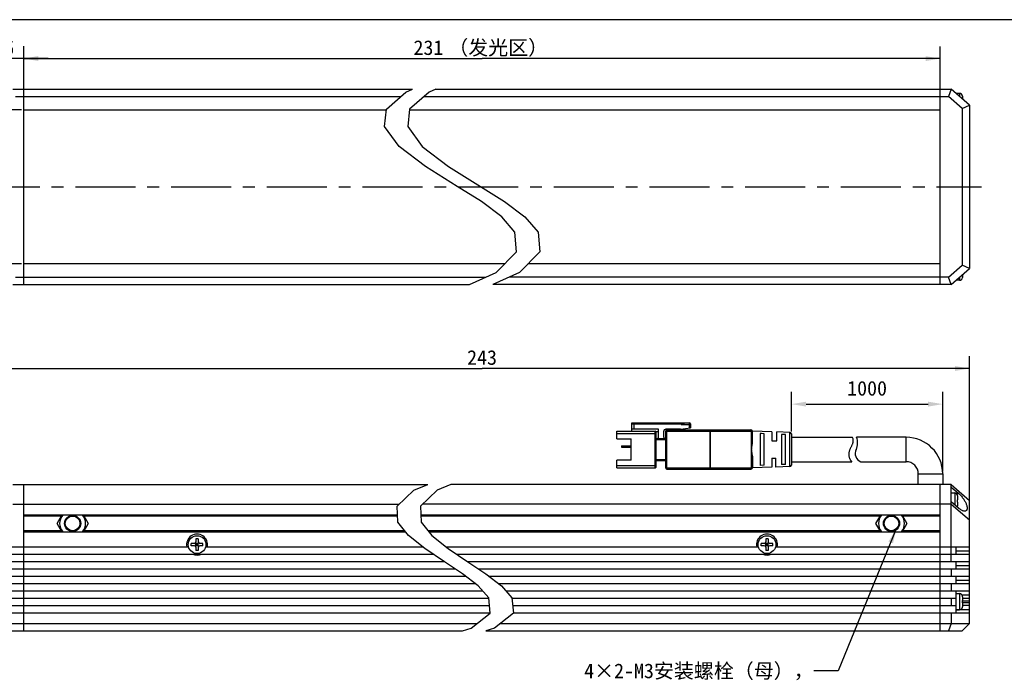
# Model space of a CAD drawing. Header units: millimetres. Extents: x 87 to 558, y 161 to 370.
# Tile 3 of 4: x 195 to 396, y 235 to 370. Entities that reach past the tile are written whole.
import ezdxf
from ezdxf.enums import TextEntityAlignment as Align

# ---------------------------------------------------------------- set-up
doc = ezdxf.new("R2010")
doc.units = ezdxf.units.MM
doc.header["$LTSCALE"] = 32.67
doc.header["$PDMODE"] = 3
doc.header["$PDSIZE"] = 8
doc.linetypes.add('CENTER', pattern=[0.6, 0.375, -0.075, 0.075, -0.075])
doc.layers.get('0').update_dxf_attribs({"linetype": 'CONTINUOUS'})
doc.layers.get('Defpoints').update_dxf_attribs({"linetype": 'CONTINUOUS'})
for name, color, linetype in [('00_COMPONENTS', 7, 'CONTINUOUS'), ('03_ALL_AXES', 7, 'CONTINUOUS'), ('50_ALL_DETAILS', 7, 'CONTINUOUS'), ('51__DRAFT_DIMS', 7, 'CONTINUOUS'), ('_X2_56FE5C42_X0__01_528', 7, 'CONTINUOUS')]:
    doc.layers.add(name, color=color, linetype=linetype)
doc.styles.get("Standard").update_dxf_attribs({"font": 'simfang.ttf'})
doc.dimstyles.new('DIMSTYLE_1', dxfattribs={"dimtxt": 3, "dimasz": 3, "dimexe": 2.5, "dimexo": 0.5, "dimgap": 0.75, "dimtad": 1, "dimdsep": 46, "dimtxsty": 'STANDARD', "dimblk": '_FILLED', "dimblk1": '_FILLED', "dimblk2": '_FILLED', "dimcen": 0.09, "dimclrt": 3, "dimazin": 2, "dimtp": 0.3, "dimtm": 0.3, "dimtfac": 1, "dimtofl": 0, "dimtmove": 0, "dimatfit": 3, "dimldrblk": '_FILLED', "dimfxl": 1, "dimtolj": 1, "dimarcsym": 0})
doc.dimstyles.new('DIMSTYLE_2', dxfattribs={"dimtxt": 3, "dimasz": 3, "dimexe": 2.5, "dimexo": 0.5, "dimgap": 0.75, "dimtad": 1, "dimdsep": 46, "dimtxsty": 'STANDARD', "dimblk": '_FILLED', "dimblk1": '_FILLED', "dimblk2": '_FILLED', "dimcen": 0.09, "dimclrt": 3, "dimazin": 2, "dimtp": 0.5, "dimtm": 0.5, "dimtfac": 1, "dimtofl": 0, "dimtmove": 0, "dimatfit": 3, "dimldrblk": '_FILLED', "dimfxl": 1, "dimtolj": 1, "dimarcsym": 0})
doc.dimstyles.new('DIMSTYLE_4', dxfattribs={"dimtxt": 3, "dimasz": 3, "dimexe": 2.5, "dimexo": 0.5, "dimgap": 0.75, "dimtad": 1, "dimdsep": 46, "dimtxsty": 'STANDARD', "dimblk": '_FILLED', "dimblk1": '_FILLED', "dimblk2": '_FILLED', "dimcen": 0.09, "dimclrt": 3, "dimazin": 2, "dimtp": 0.1, "dimtm": 0.1, "dimtfac": 1, "dimtofl": 0, "dimtmove": 0, "dimatfit": 3, "dimldrblk": '_FILLED', "dimfxl": 1, "dimtolj": 1, "dimarcsym": 0})
doc.dimstyles.get("Standard").update_dxf_attribs({"dimtxt": 3, "dimasz": 3, "dimexe": 2.5, "dimexo": 0.5, "dimtad": 1, "dimdsep": 46, "dimtxsty": 'STANDARD', "dimblk": '_FILLED', "dimblk1": '_FILLED', "dimblk2": '_FILLED', "dimcen": 0.09, "dimclrt": 3, "dimazin": 2, "dimtol": 1, "dimtp": 0.01, "dimtm": 0.01, "dimtfac": 1, "dimtofl": 0, "dimtmove": 0, "dimatfit": 3, "dimldrblk": '_FILLED', "dimfxl": 1, "dimtolj": 1, "dimarcsym": 0})

# ---------------------------------------------------------------- blocks, each defined once
blk = doc.blocks.new('_FILLED')
at = {"color": 0, "linetype": 'ByBlock'}
blk.add_solid([(0, 0), (-1, 0.167), (-1, -0.167)], dxfattribs=at)
blk = doc.blocks.new('*D1')
at = {"layer": '51__DRAFT_DIMS', "color": 4, "transparency": 16777216}
for p, q in [((194.98, 351.93), (174.43, 351.93)), ((176.93, 351.93), (176.93, 336.13)), ((176.93, 320.33), (176.93, 336.13)), ((194.98, 320.33), (174.43, 320.33))]:
    blk.add_line(p, q, dxfattribs=at)
at = {"layer": '51__DRAFT_DIMS', "color": 4, "transparency": 16777216, "xscale": 3, "yscale": 3, "zscale": 3}
for p, rotation in [((176.93, 351.93), 90), ((176.93, 320.33), 270)]:
    blk.add_blockref('_FILLED', p, dxfattribs=dict(at, rotation=rotation))
at = {"layer": '51__DRAFT_DIMS', "color": 3, "transparency": 16777216}
for s, p in [('（发光区）', (176.18, 340.53)), ('31.6', (176.18, 325.14))]:
    blk.add_text(s, height=3, rotation=90, dxfattribs=at).set_placement(p, align=Align.CENTER)
blk = doc.blocks.new('*D2')
at = {"layer": '51__DRAFT_DIMS', "color": 4, "transparency": 16777216}
for p, q in [((195.48, 355.13), (195.48, 364.92)), ((383.25, 355.13), (383.25, 364.92)), ((195.48, 362.42), (289.36, 362.42)), ((383.25, 362.42), (289.36, 362.42))]:
    blk.add_line(p, q, dxfattribs=at)
at = {"layer": '51__DRAFT_DIMS', "color": 4, "transparency": 16777216, "xscale": 3, "yscale": 3, "zscale": 3, "rotation": 180}
blk.add_blockref('_FILLED', (195.48, 362.42), dxfattribs=at)
at = {"layer": '51__DRAFT_DIMS', "color": 4, "transparency": 16777216, "xscale": 3, "yscale": 3, "zscale": 3}
blk.add_blockref('_FILLED', (383.25, 362.42), dxfattribs=at)
at = {"layer": '51__DRAFT_DIMS', "color": 3, "transparency": 16777216}
for s, p in [('231', (278.38, 363.17)), ('（发光区）', (292.67, 363.17))]:
    blk.add_text(s, height=3, dxfattribs=at).set_placement(p, align=Align.CENTER)
blk = doc.blocks.new('*D3')
at = {"layer": '51__DRAFT_DIMS', "color": 4, "transparency": 16777216}
for p, q in [((189.48, 268.35), (189.48, 301.4)), ((389.25, 268.35), (389.25, 301.4)), ((189.48, 298.9), (289.36, 298.9)), ((389.25, 298.9), (289.36, 298.9))]:
    blk.add_line(p, q, dxfattribs=at)
at = {"layer": '51__DRAFT_DIMS', "color": 4, "transparency": 16777216, "xscale": 3, "yscale": 3, "zscale": 3, "rotation": 180}
blk.add_blockref('_FILLED', (189.48, 298.9), dxfattribs=at)
at = {"layer": '51__DRAFT_DIMS', "color": 4, "transparency": 16777216, "xscale": 3, "yscale": 3, "zscale": 3}
blk.add_blockref('_FILLED', (389.25, 298.9), dxfattribs=at)
at = {"layer": '51__DRAFT_DIMS', "color": 3, "transparency": 16777216}
blk.add_text('243', height=3, dxfattribs=at).set_placement((289.36, 299.65), align=Align.CENTER)
blk = doc.blocks.new('*D13')
at = {"layer": '51__DRAFT_DIMS', "color": 0, "lineweight": -2}
for p, q in [((352.75, 286.01), (352.75, 294.09)), ((383.75, 277.8), (383.75, 294.09)), ((355.75, 291.59), (380.75, 291.59))]:
    blk.add_line(p, q, dxfattribs=at)
at = {"layer": 'Defpoints', "color": 0}
for p in [(383.75, 291.59), (352.75, 285.51), (383.75, 277.3)]:
    blk.add_point(p, dxfattribs=at)
at = {"layer": '51__DRAFT_DIMS', "color": 0, "linetype": 'ByBlock', "lineweight": -2, "xscale": 3, "yscale": 3, "zscale": 3, "rotation": 180}
blk.add_blockref('_FILLED', (352.75, 291.59), dxfattribs=at)
at = {"layer": '51__DRAFT_DIMS', "color": 0, "linetype": 'ByBlock', "lineweight": -2, "xscale": 3, "yscale": 3, "zscale": 3}
blk.add_blockref('_FILLED', (383.75, 291.59), dxfattribs=at)
at = {"layer": '51__DRAFT_DIMS', "color": 3, "insert": (368.25, 296.34), "char_height": 3, "attachment_point": 2, "line_spacing_factor": 0.9}
blk.add_mtext('\\A1;1000{}{{\\H0.7x;}{}}', dxfattribs=at)
blk = doc.blocks.new('*D11')
at = {"layer": '51__DRAFT_DIMS', "color": 4, "transparency": 16777216}
for p, q in [((189.48, 353.38), (189.48, 364.95)), ((195.48, 355.13), (195.48, 364.95)), ((189.48, 362.45), (184.48, 362.45)), ((184.48, 362.45), (192.48, 362.45)), ((200.48, 362.45), (192.48, 362.45)), ((195.48, 362.45), (200.48, 362.45))]:
    blk.add_line(p, q, dxfattribs=at)
at = {"layer": '51__DRAFT_DIMS', "color": 4, "transparency": 16777216, "xscale": 3, "yscale": 3, "zscale": 3}
blk.add_blockref('_FILLED', (189.48, 362.45), dxfattribs=at)
at = {"layer": '51__DRAFT_DIMS', "color": 4, "transparency": 16777216, "xscale": 3, "yscale": 3, "zscale": 3, "rotation": 180}
blk.add_blockref('_FILLED', (195.48, 362.45), dxfattribs=at)
at = {"layer": '51__DRAFT_DIMS', "color": 3, "transparency": 16777216}
blk.add_text('6', height=3, dxfattribs=at).set_placement((192.48, 363.2), align=Align.CENTER)

msp = doc.modelspace()

# ---------------------------------------------------------------- linework, layer by layer
at = {"color": 7}
msp.add_line((558.13115, 370.39629), (86.90311, 370.39629), dxfattribs=at)
at = {"color": 4}
for p, q in [((269.75446, 352.07156), (273.76017, 355.57091)), ((273.76017, 355.57091), (275.12694, 356.1256)), ((278.52874, 355.57091), (274.52303, 352.07156)), ((279.89551, 356.1256), (278.52874, 355.57091)), ((269.36626, 348.53397), (269.75446, 352.07156)), ((274.52303, 352.07156), (274.13483, 348.53397)), ((272.34909, 344.39846), (269.36626, 348.53397)), ((274.13483, 348.53397), (277.11766, 344.39846)), ((277.75547, 340.28194), (272.34909, 344.39846)), ((277.11766, 344.39846), (282.52404, 340.28194)), ((284.25024, 336.22253), (277.75547, 340.28194)), ((282.52404, 340.28194), (289.01881, 336.22253)), ((289.2237, 333.101), (284.25024, 336.22253)), ((289.01881, 336.22253), (293.99227, 333.101)), ((293.39232, 329.99234), (289.2237, 333.101)), ((293.99227, 333.101), (298.16089, 329.99234)), ((296.1023, 326.85114), (293.39232, 329.99234)), ((298.16089, 329.99234), (300.87087, 326.85114)), ((296.45143, 322.83112), (296.1023, 326.85114)), ((300.87087, 326.85114), (301.22, 322.83112)), ((292.27669, 318.60328), (296.45143, 322.83112)), ((301.22, 322.83112), (297.04526, 318.60328)), ((286.82288, 316.1256), (292.27669, 318.60328)), ((297.04526, 318.60328), (291.59145, 316.1256)), ((275.37136, 273.94041), (278.22463, 275.09754)), ((282.9932, 275.09754), (280.13993, 273.94041)), ((271.95784, 270.68277), (275.37136, 273.94041)), ((280.13993, 273.94041), (276.72641, 270.68277)), ((272.12202, 267.42512), (271.95784, 270.68277)), ((276.72641, 270.68277), (276.89059, 267.42512)), ((274.28942, 264.69045), (272.12202, 267.42512)), ((276.89059, 267.42512), (279.05799, 264.69045)), ((277.66861, 261.97024), (274.28942, 264.69045)), ((279.05799, 264.69045), (282.43718, 261.97024)), ((281.65419, 259.27109), (277.66861, 261.97024)), ((282.43718, 261.97024), (286.42277, 259.27109)), ((285.37216, 256.78407), (281.65419, 259.27109)), ((286.42277, 259.27109), (290.14073, 256.78407)), ((288.57007, 254.33078), (285.37216, 256.78407)), ((290.14073, 256.78407), (293.33864, 254.33078)), ((290.72699, 251.92097), (288.57007, 254.33078)), ((293.33864, 254.33078), (295.49556, 251.92097)), ((291.05152, 248.72687), (290.72699, 251.92097)), ((295.49556, 251.92097), (295.82009, 248.72687)), ((287.16417, 245.65612), (291.05152, 248.72687)), ((295.82009, 248.72687), (291.93274, 245.65612)), ((285.36489, 245.09754), (287.16417, 245.65612)), ((291.93274, 245.65612), (290.13346, 245.09754))]:
    msp.add_line(p, q, dxfattribs=at)
at = {"layer": '00_COMPONENTS', "color": 7}
for p, q in [((193.23026, 356.1256), (275.12694, 356.1256)), ((195.48026, 316.1256), (195.48026, 356.1256)), ((279.89551, 356.1256), (385.49678, 356.1256)), ((383.24678, 316.1256), (383.24678, 356.1256)), ((385.49678, 356.1256), (384.93723, 354.6256)), ((389.24678, 352.8756), (385.49678, 356.1256)), ((387.19678, 355.2756), (386.49678, 355.2756)), ((386.49678, 355.26977), (386.49678, 355.25894)), ((193.78981, 354.6256), (272.67807, 354.6256)), ((277.44664, 354.6256), (384.93723, 354.6256)), ((387.74678, 352.19066), (384.93723, 354.6256)), ((387.79179, 354.72473), (387.79472, 354.72524)), ((387.79179, 354.72473), (387.79332, 354.71158)), ((387.79332, 354.71158), (387.79456, 354.69841)), ((387.79456, 354.69841), (387.79553, 354.68521)), ((387.79553, 354.68521), (387.79622, 354.67197)), ((387.79622, 354.67197), (387.79664, 354.6587)), ((387.79664, 354.6587), (387.79678, 354.64541)), ((387.79678, 354.64541), (387.79678, 354.13227)), ((195.48026, 351.9256), (269.73844, 351.9256)), ((274.50701, 351.9256), (383.24678, 351.9256)), ((387.74678, 352.19066), (389.24678, 352.8756)), ((387.74678, 352.19066), (387.74678, 320.06055)), ((389.24678, 352.8756), (389.24678, 319.3756)), ((293.97738, 320.3256), (195.48026, 320.3256)), ((383.24678, 320.3256), (298.74595, 320.3256)), ((384.93723, 317.6256), (387.74678, 320.06055)), ((385.49678, 316.1256), (389.24678, 319.3756)), ((389.24678, 319.3756), (387.74678, 320.06055)), ((193.78981, 317.6256), (290.12465, 317.6256)), ((384.93723, 317.6256), (294.89322, 317.6256)), ((385.49678, 316.1256), (384.93723, 317.6256)), ((386.49678, 316.98144), (386.49678, 316.99227)), ((387.19678, 316.9756), (386.49678, 316.9756)), ((387.79331, 317.53954), (387.79179, 317.52648)), ((387.79472, 317.52597), (387.79179, 317.52648)), ((387.79455, 317.55267), (387.79331, 317.53954)), ((387.79552, 317.56585), (387.79455, 317.55267)), ((387.79622, 317.5791), (387.79552, 317.56585)), ((387.79664, 317.59242), (387.79622, 317.5791)), ((387.79678, 317.6058), (387.79664, 317.59242)), ((387.79678, 318.11894), (387.79678, 317.6058)), ((193.23026, 316.1256), (286.82288, 316.1256)), ((385.49678, 316.1256), (291.59145, 316.1256)), ((376.24678, 284.79754), (366.08978, 284.79754)), ((366.97257, 279.79754), (376.24678, 279.79754)), ((378.74678, 275.09754), (378.74678, 277.29754)), ((383.74678, 277.29754), (383.74678, 275.09754)), ((193.23026, 275.09754), (278.22463, 275.09754)), ((195.48026, 245.09754), (195.48026, 275.09754)), ((385.49678, 275.09754), (282.9932, 275.09754)), ((383.24678, 245.09754), (383.24678, 275.09754)), ((385.49678, 275.09754), (389.24678, 271.84754)), ((385.49678, 259.34754), (385.49678, 275.09754)), ((385.49678, 274.57996), (387.04005, 273.24246)), ((385.49678, 273.40754), (386.19678, 273.40754)), ((386.79179, 272.85666), (386.7947, 272.85717)), ((386.79678, 272.77734), (386.79678, 272.00754)), ((193.23026, 271.09754), (272.39245, 271.09754)), ((385.49678, 271.09754), (277.16102, 271.09754)), ((385.49678, 271.61011), (387.04005, 270.27261)), ((385.49678, 271.09754), (389.24678, 267.84754)), ((386.79179, 272.00754), (386.79678, 272.00754)), ((386.79678, 271.50754), (386.79179, 271.50754)), ((386.79472, 270.6579), (386.79179, 270.65841)), ((386.79678, 271.50754), (386.79678, 270.73773)), ((389.24678, 246.59754), (389.24678, 271.84754)), ((272.05033, 268.84754), (195.48026, 268.84754)), ((202.30486, 267.14756), (203.28634, 268.84754)), ((207.67418, 268.84754), (208.65566, 267.14756)), ((383.24678, 268.84754), (276.8189, 268.84754)), ((370.07138, 267.14756), (371.05286, 268.84754)), ((375.4407, 268.84754), (376.42218, 267.14756)), ((203.28637, 265.44754), (202.30486, 267.14756)), ((208.65566, 267.14756), (207.67415, 265.44754)), ((371.05289, 265.44754), (370.07138, 267.14756)), ((376.42218, 267.14756), (375.44067, 265.44754)), ((195.48026, 265.44754), (273.68938, 265.44754)), ((278.45795, 265.44754), (383.24678, 265.44754)), ((189.48026, 262.34754), (229.22402, 262.34754)), ((229.78026, 262.54754), (229.78026, 263.04754)), ((230.43026, 263.04754), (229.78026, 263.04754)), ((230.43026, 262.54754), (229.78026, 262.54754)), ((231.31813, 262.45967), (230.64239, 263.1354)), ((230.64239, 262.45967), (231.31813, 263.1354)), ((230.73026, 263.99754), (230.73026, 263.34754)), ((231.23026, 263.99754), (230.73026, 263.99754)), ((230.73026, 262.54754), (230.73026, 263.04754)), ((231.23026, 263.04754), (230.73026, 263.04754)), ((231.23026, 262.79754), (230.73026, 262.79754)), ((231.23026, 262.54754), (230.73026, 262.54754)), ((230.98026, 263.04754), (230.98026, 262.54754)), ((231.23026, 263.99754), (231.23026, 263.34754)), ((231.23026, 262.54754), (231.23026, 263.04754)), ((232.18026, 263.04754), (231.53026, 263.04754)), ((232.18026, 262.54754), (231.53026, 262.54754)), ((232.18026, 262.54754), (232.18026, 263.04754)), ((232.7365, 262.34754), (277.19991, 262.34754)), ((281.96848, 262.34754), (345.99054, 262.34754)), ((347.19678, 263.04754), (346.54678, 263.04754)), ((346.54678, 262.54754), (346.54678, 263.04754)), ((347.19678, 262.54754), (346.54678, 262.54754)), ((347.40891, 263.1354), (348.08465, 262.45967)), ((347.40891, 262.45967), (348.08465, 263.1354)), ((347.99678, 263.99754), (347.49678, 263.99754)), ((347.49678, 263.99754), (347.49678, 263.34754)), ((347.99678, 263.04754), (347.49678, 263.04754)), ((347.49678, 262.54754), (347.49678, 263.04754)), ((347.99678, 262.79754), (347.49678, 262.79754)), ((347.99678, 262.54754), (347.49678, 262.54754)), ((347.74678, 263.04754), (347.74678, 262.54754)), ((347.99678, 263.99754), (347.99678, 263.34754)), ((347.99678, 262.54754), (347.99678, 263.04754)), ((348.94678, 263.04754), (348.29678, 263.04754)), ((348.94678, 262.54754), (348.29678, 262.54754)), ((348.94678, 262.54754), (348.94678, 263.04754)), ((349.50302, 262.34754), (389.24678, 262.34754)), ((386.49678, 260.84754), (386.49678, 262.34754)), ((189.48026, 260.84754), (279.3264, 260.84754)), ((230.73026, 262.24754), (230.73026, 261.59754)), ((231.23026, 261.59754), (230.73026, 261.59754)), ((231.23026, 262.24754), (231.23026, 261.59754)), ((284.09497, 260.84754), (389.24678, 260.84754)), ((347.49678, 262.24754), (347.49678, 261.59754)), ((347.99678, 261.59754), (347.49678, 261.59754)), ((347.99678, 262.24754), (347.99678, 261.59754)), ((189.48026, 259.34754), (281.54131, 259.34754)), ((286.30988, 259.34754), (389.24678, 259.34754)), ((386.49678, 257.84754), (386.49678, 259.34754)), ((189.48026, 257.84754), (283.78233, 257.84754)), ((189.48026, 256.34754), (285.94119, 256.34754)), ((288.5509, 257.84754), (389.24678, 257.84754)), ((290.70976, 256.34754), (389.24678, 256.34754)), ((385.49678, 257.84754), (385.49678, 256.34754)), ((386.49678, 254.84754), (386.49678, 256.34754)), ((189.48026, 254.84754), (287.89647, 254.84754)), ((292.66504, 254.84754), (389.24678, 254.84754)), ((385.49678, 254.84754), (385.49678, 253.34754)), ((189.48026, 253.34754), (289.45013, 253.34754)), ((294.2187, 253.34754), (389.24678, 253.34754)), ((386.49678, 248.84754), (386.49678, 253.34754)), ((386.49678, 252.74754), (387.19678, 252.74754)), ((387.79179, 252.19666), (387.7947, 252.19717)), ((192.23026, 251.84754), (290.73445, 251.84754)), ((192.23026, 250.34754), (290.88686, 250.34754)), ((295.50303, 251.84754), (386.49678, 251.84754)), ((295.65543, 250.34754), (386.49678, 250.34754)), ((385.49678, 251.84754), (385.49678, 250.34754)), ((387.79179, 251.34754), (387.79678, 251.34754)), ((387.79678, 250.84754), (387.79179, 250.84754)), ((387.79678, 252.11734), (387.79678, 251.34754)), ((387.79678, 251.84754), (389.24678, 251.84754)), ((387.79678, 250.84754), (387.79678, 250.07773)), ((389.24678, 250.34754), (387.79678, 250.34754)), ((189.48026, 248.84754), (291.03926, 248.84754)), ((295.80783, 248.84754), (389.24678, 248.84754)), ((385.49678, 248.84754), (385.49678, 246.59754)), ((386.49678, 249.44754), (387.19678, 249.44754)), ((387.79472, 249.9979), (387.79179, 249.99841)), ((189.48026, 246.59754), (288.35593, 246.59754)), ((293.1245, 246.59754), (389.24678, 246.59754)), ((385.49678, 246.59754), (384.93723, 245.09754)), ((387.74678, 245.09754), (389.24678, 246.59754)), ((190.98026, 245.09754), (285.36489, 245.09754)), ((290.13346, 245.09754), (387.74678, 245.09754))]:
    msp.add_line(p, q, dxfattribs=at)
at = {"layer": '00_COMPONENTS', "color": 4}
for p, q in [((387.19678, 355.2756), (387.19678, 354.65227)), ((387.19678, 317.59894), (387.19678, 316.9756)), ((376.24678, 279.79754), (376.24678, 284.79754)), ((378.74678, 277.29754), (383.74678, 277.29754)), ((386.19678, 273.40754), (386.19678, 271.00344)), ((386.6072, 273.24246), (387.04005, 273.24246)), ((203.17087, 268.64754), (195.48026, 268.64754)), ((272.06041, 268.64754), (207.78965, 268.64754)), ((370.93739, 268.64754), (276.82898, 268.64754)), ((383.24678, 268.64754), (375.55617, 268.64754)), ((203.1709, 265.64754), (195.48026, 265.64754)), ((273.53086, 265.64754), (207.78962, 265.64754)), ((370.93742, 265.64754), (278.29944, 265.64754)), ((383.24678, 265.64754), (375.55614, 265.64754)), ((389.24678, 261.43332), (386.49678, 261.43332)), ((389.24678, 258.43332), (386.49678, 258.43332)), ((389.24678, 255.43332), (386.49678, 255.43332)), ((387.19678, 252.74754), (387.19678, 249.44754)), ((389.24678, 252.43332), (387.72202, 252.43332)), ((387.79678, 251.29946), (389.24678, 251.29946)), ((389.24678, 250.89561), (387.79678, 250.89561)), ((389.24678, 249.43332), (386.49678, 249.43332))]:
    msp.add_line(p, q, dxfattribs=at)
at = {"layer": '00_COMPONENTS', "color": 7}
for points in [[(386.79678, 272.77734), (386.79664, 272.79064), (386.79622, 272.8039), (386.79553, 272.81714), (386.79456, 272.83034), (386.79332, 272.84351), (386.79179, 272.85666)], [(387.04005, 273.24246), (387.18099, 273.1147), (387.31815, 272.98134), (387.45153, 272.84239), (387.58204, 272.69638), (387.70877, 272.54477), (387.82899, 272.39192), (387.9422, 272.23814), (388.04889, 272.08311), (388.14784, 271.93025), (388.23864, 271.78005), (388.3217, 271.63201), (388.397, 271.48815), (388.46434, 271.34884), (388.52393, 271.21371), (388.57633, 271.08357), (388.62152, 270.95863), (388.65954, 270.83868), (388.69099, 270.72394), (388.71595, 270.61446), (388.73436, 270.51018), (388.74658, 270.41113), (388.75275, 270.31726), (388.75273, 270.22863), (388.74653, 270.14547), (388.73427, 270.06764), (388.71582, 269.99529), (388.69081, 269.92912), (388.65932, 269.86892), (388.62126, 269.8149), (388.57602, 269.76835), (388.52356, 269.72908), (388.4639, 269.69728), (388.3965, 269.67476), (388.32115, 269.66148), (388.25164, 269.65742)], [(386.79179, 271.50754), (386.79342, 271.59093), (386.7944, 271.67431), (386.79472, 271.75765), (386.7944, 271.84097), (386.79342, 271.92427), (386.79179, 272.00754)], [(386.79179, 270.65841), (386.79331, 270.67147), (386.79455, 270.6846), (386.79552, 270.69778), (386.79622, 270.71104), (386.79664, 270.72435), (386.79678, 270.73773)], [(388.25164, 269.65742), (388.23805, 269.65749), (388.14723, 269.66473), (388.04829, 269.68344), (387.94163, 269.7134), (387.82848, 269.75586), (387.70833, 269.8114), (387.58168, 269.87945), (387.45125, 269.95963), (387.31796, 270.05183), (387.18089, 270.15615), (387.04005, 270.27261)], [(387.79678, 252.11734), (387.79664, 252.13064), (387.79622, 252.1439), (387.79553, 252.15714), (387.79456, 252.17034), (387.79332, 252.18351), (387.79179, 252.19666)], [(387.79179, 250.84754), (387.79342, 250.93093), (387.7944, 251.01431), (387.79472, 251.09765), (387.7944, 251.18097), (387.79342, 251.26427), (387.79179, 251.34754)], [(387.79179, 249.99841), (387.79331, 250.01147), (387.79455, 250.0246), (387.79552, 250.03778), (387.79622, 250.05104), (387.79664, 250.06435), (387.79678, 250.07773)]]:
    msp.add_lwpolyline(points, dxfattribs=at)
for centre, radius in [((205.48026, 267.14756), 1.65), ((205.48026, 267.14756), 1.5), ((373.24678, 267.14756), 1.65), ((373.24678, 267.14756), 1.5), ((230.98026, 262.79754), 1.825), ((347.74678, 262.79754), 1.825)]:
    msp.add_circle(centre, radius, dxfattribs=at)
for centre, radius, start, end in [((387.19678, 354.6756), 0.6, 4.7454404, 90), ((387.19678, 317.5756), 0.6, 270, 355.2545596), ((363.31701, 283.65221), 3, 333.1562327, 22.4436174), ((376.24678, 277.29754), 7.5, 0, 90), ((367.59977, 281.48473), 1.8, 153.1562327, 249.6078352), ((376.24678, 277.29754), 2.5, 0, 90), ((386.19678, 272.80754), 0.6, 4.7454404, 90), ((386.19678, 270.70754), 0.6, 341.0462306, 355.2545596), ((205.48026, 267.14756), 2.65578, 140.1858471, 219.8154357), ((205.48026, 267.14756), 2.65578, 320.1845643, 39.8141529), ((373.24678, 267.14756), 2.65578, 140.1858471, 219.8154357), ((373.24678, 267.14756), 2.65578, 320.1845643, 39.8141529), ((230.98026, 262.79754), 2.15, 347.9185301, 192.0814699), ((347.74678, 262.79754), 2.15, 347.9185301, 192.0814699), ((230.43026, 263.34754), 0.3, 270, 360), ((230.43026, 262.24754), 0.3, 0, 90), ((231.53026, 263.34754), 0.3, 180, 270), ((231.53026, 262.24754), 0.3, 90, 180), ((347.19678, 263.34754), 0.3, 270, 360), ((347.19678, 262.24754), 0.3, 0, 90), ((348.29678, 263.34754), 0.3, 180, 270), ((348.29678, 262.24754), 0.3, 90, 180), ((230.98026, 262.79754), 2.15, 245.0908473, 294.9091527), ((347.74678, 262.79754), 2.15, 245.0908473, 294.9091527), ((387.19678, 252.14754), 0.6, 4.7454404, 90), ((387.19678, 250.04754), 0.6, 270, 355.2545596)]:
    msp.add_arc(centre, radius, start, end, dxfattribs=at)
at = {"layer": '03_ALL_AXES', "color": 1, "linetype": 'CENTER'}
msp.add_line((186.48026, 336.1256), (391.67632, 336.1256), dxfattribs=at)
at = {"layer": '_X2_56FE5C42_X0__01_528', "color": 7}
for p, q in [((320.04678, 286.04754), (320.04678, 287.74754)), ((320.04678, 287.74754), (331.84678, 287.74754)), ((320.04678, 287.54754), (330.44678, 287.54754)), ((330.04678, 286.44754), (332.04678, 286.74754)), ((330.14678, 287.44754), (331.04678, 287.74754)), ((332.04678, 287.54754), (332.04678, 286.74754)), ((316.94678, 284.49754), (316.94678, 286.04754)), ((316.94678, 286.04754), (324.84678, 286.04754)), ((316.94678, 284.49754), (319.94678, 284.49754)), ((319.94678, 280.09754), (319.94678, 284.49754)), ((325.54678, 286.44754), (320.04678, 286.44754)), ((325.54678, 285.94754), (325.0198, 285.94754)), ((325.04678, 278.74754), (325.04678, 285.84754)), ((327.04678, 284.44754), (325.04678, 284.44754)), ((325.54678, 284.94754), (325.54678, 286.44754)), ((326.54678, 285.94754), (326.54678, 284.94754)), ((330.04678, 286.44754), (327.04678, 286.44754)), ((327.04678, 278.44754), (327.04678, 286.14754)), ((327.24678, 286.34754), (344.44678, 286.34754)), ((344.74678, 283.65081), (344.74678, 286.04754)), ((348.74678, 285.92254), (344.74678, 286.04754)), ((346.34678, 285.55752), (346.34678, 279.03755)), ((346.61195, 285.5482), (346.34679, 285.55752)), ((347.14679, 285.52898), (346.61195, 285.5482)), ((347.14678, 279.06595), (347.14678, 285.52898)), ((348.74678, 285.92254), (348.74678, 284.0478)), ((349.74678, 284.04767), (349.74678, 285.89129)), ((352.45615, 285.80662), (349.74678, 285.89129)), ((350.74678, 285.40058), (350.74678, 279.19449)), ((351.5464, 285.3717), (350.74679, 285.40058)), ((351.54639, 279.22321), (351.54639, 285.3717)), ((352.74678, 285.50676), (352.74678, 279.08831)), ((352.74678, 284.79754), (365.23961, 284.79754)), ((317.94678, 283.04754), (317.94678, 282.74754)), ((317.94678, 283.04754), (319.94678, 283.04754)), ((317.94678, 282.74754), (319.94678, 282.74754)), ((318.94678, 283.04754), (318.94678, 282.74754)), ((348.74679, 284.04754), (349.74679, 284.04754)), ((344.74678, 280.94424), (344.74678, 278.54754)), ((348.74678, 280.54754), (348.74678, 278.67254)), ((348.74678, 280.54754), (349.54678, 280.54754)), ((349.54678, 278.69754), (349.54678, 280.54754)), ((316.94678, 278.54754), (316.94678, 280.09754)), ((319.94678, 280.09754), (316.94678, 280.09754)), ((316.94678, 278.54754), (324.84678, 278.54754)), ((327.04678, 279.94754), (325.04678, 279.94754)), ((348.74678, 278.67254), (344.74678, 278.54754)), ((347.14678, 279.06595), (346.34678, 279.03755)), ((352.45615, 278.78845), (349.54678, 278.69754)), ((351.54639, 279.22321), (350.74678, 279.19449)), ((352.74678, 279.79754), (365.13804, 279.79754)), ((327.24678, 278.24754), (344.44678, 278.24754))]:
    msp.add_line(p, q, dxfattribs=at)
at = {"layer": '_X2_56FE5C42_X0__01_528', "color": 4}
for p, q in [((320.04678, 287.64754), (330.74678, 287.64754)), ((320.54678, 286.44754), (320.54678, 287.54754)), ((330.14678, 287.44754), (332.04678, 287.44754)), ((331.84678, 286.71754), (331.84678, 287.74754)), ((316.94678, 285.54754), (325.04678, 285.54754)), ((324.84678, 278.54754), (324.84678, 286.04754)), ((327.04678, 286.04754), (344.74678, 286.04754)), ((327.24678, 278.24754), (327.24678, 286.34754)), ((336.02111, 286.34754), (336.02111, 278.24754)), ((336.07208, 286.04754), (336.07208, 278.54754)), ((344.49775, 286.04754), (344.49775, 278.54754)), ((352.45615, 278.78845), (352.45615, 285.80662)), ((327.04678, 284.24754), (325.04678, 284.24754)), ((316.94678, 279.04754), (325.04678, 279.04754)), ((327.04678, 280.14754), (325.04678, 280.14754)), ((327.04678, 278.54754), (344.74678, 278.54754))]:
    msp.add_line(p, q, dxfattribs=at)
for points in [[(336.07208, 286.04754), (336.07163, 286.08726), (336.07029, 286.12635), (336.06807, 286.16411), (336.065, 286.20003), (336.06114, 286.23327), (336.05662, 286.26277), (336.0516, 286.28793), (336.04616, 286.30881), (336.0403, 286.32546), (336.03409, 286.33764), (336.02766, 286.34505), (336.02111, 286.34754)], [(344.44678, 286.34754), (344.45213, 286.34588), (344.45742, 286.34093), (344.4626, 286.33273), (344.46761, 286.32135), (344.4724, 286.3069), (344.47689, 286.28961), (344.48104, 286.2697), (344.4848, 286.24738), (344.48814, 286.22289), (344.49103, 286.19645), (344.49343, 286.1684), (344.49532, 286.13914), (344.49667, 286.10903), (344.49748, 286.07839), (344.49775, 286.04754)], [(336.02111, 278.24754), (336.02779, 278.25013), (336.03435, 278.25783), (336.04066, 278.27049), (336.04663, 278.28786), (336.05215, 278.3096), (336.05715, 278.3354), (336.06153, 278.36479), (336.06523, 278.3973), (336.06818, 278.43242), (336.07033, 278.4696), (336.07164, 278.50819), (336.07208, 278.54754)], [(344.49775, 278.54754), (344.49731, 278.50821), (344.496, 278.46961), (344.49385, 278.4324), (344.49089, 278.39722), (344.48719, 278.36466), (344.48279, 278.33522), (344.47779, 278.30942), (344.47225, 278.28768), (344.46628, 278.27036), (344.45997, 278.25776), (344.45344, 278.2501), (344.44678, 278.24754)]]:
    msp.add_lwpolyline(points, dxfattribs=at)
at = {"layer": '_X2_56FE5C42_X0__01_528', "color": 7}
for points in [[(365.13804, 279.79754), (365.13176, 279.80237), (365.1169, 279.8171), (365.09344, 279.84204), (365.05947, 279.8778), (365.0169, 279.92444), (364.9715, 279.98058), (364.92339, 280.04526), (364.87245, 280.11807), (364.82404, 280.19741), (364.77912, 280.28245), (364.73673, 280.37223), (364.69932, 280.46443), (364.66803, 280.55647), (364.64173, 280.64876), (364.6195, 280.74382), (364.60109, 280.84129), (364.58675, 280.94074), (364.57631, 281.04543), (364.56929, 281.15695), (364.56616, 281.27362), (364.56817, 281.39399), (364.57558, 281.51831), (364.58813, 281.64578), (364.60629, 281.7731), (364.63067, 281.89992), (364.66065, 282.02577), (364.69485, 282.14694), (364.73271, 282.25977), (364.77479, 282.36729), (364.82149, 282.47597), (364.87441, 282.58812), (364.93193, 282.70094), (364.98962, 282.81318), (365.04719, 282.9243), (365.10492, 283.03435), (365.15915, 283.14304), (365.20919, 283.24999), (365.25574, 283.35511), (365.29717, 283.45852), (365.3331, 283.55912), (365.36391, 283.65755), (365.38912, 283.75626), (365.40892, 283.85468), (365.42311, 283.95225), (365.43063, 284.05075), (365.43078, 284.15026), (365.42425, 284.24824), (365.41207, 284.34231), (365.39285, 284.43156), (365.36798, 284.51434), (365.34264, 284.58796), (365.31679, 284.65166), (365.29047, 284.70472), (365.26905, 284.74575), (365.25433, 284.77465), (365.24452, 284.79185), (365.23961, 284.79754)], [(344.60122, 282.29754), (344.60878, 282.44583), (344.62194, 282.59494), (344.64003, 282.74487), (344.66255, 282.89602), (344.68706, 283.04798), (344.70988, 283.19957), (344.72872, 283.35037), (344.74184, 283.50078), (344.74678, 283.65081)], [(344.68297, 281.57759), (344.65112, 281.77878), (344.63694, 281.87377), (344.62437, 281.96588), (344.61424, 282.05439), (344.60698, 282.13904), (344.60261, 282.22009), (344.60122, 282.29754)], [(344.74678, 280.94424), (344.74535, 281.0223), (344.74109, 281.10468), (344.73413, 281.19137), (344.72443, 281.28322), (344.71223, 281.37939), (344.69829, 281.47729), (344.68297, 281.57759)]]:
    msp.add_lwpolyline(points, dxfattribs=at)
for centre, radius, start, end in [((331.84678, 287.54754), 0.2, 0, 89.9999993), ((324.84678, 285.84754), 0.2, 0.0000002, 89.9999992), ((325.04678, 284.94754), 0.5, 270.0000003, 359.9999997), ((327.04678, 285.94754), 0.5, 90, 180), ((327.04678, 284.94754), 0.5, 180.0000002, 270), ((327.24678, 286.14754), 0.2, 90, 179.9999993), ((344.44678, 286.04754), 0.3, 0, 89.9999999), ((352.44678, 285.50676), 0.3, 0.023181, 88.1820546), ((324.84678, 278.74754), 0.2, 270.0000001, 0.0001294), ((327.24678, 278.44754), 0.2, 180.0000001, 270), ((344.44678, 278.54754), 0.3, 270, 359.9999992), ((352.44678, 279.08831), 0.3, 271.7900492, 359.9492092)]:
    msp.add_arc(centre, radius, start, end, dxfattribs=at)

# ---------------------------------------------------------------- texts
at = {"layer": '50_ALL_DETAILS', "color": 3}
msp.add_text('4×2-M3安装螺栓（母），', height=3, dxfattribs=at).set_placement((357.31174, 235.42011), align=Align.RIGHT)

# ---------------------------------------------------------------- dimensions: what is measured, and where the dimension line sits
at = {"layer": '51__DRAFT_DIMS', "color": 4}
for base, p1, p2, dimstyle, picture, middle in [((195.48026, 362.44561), (189.48026, 352.8756), (195.48026, 354.6256), 'DIMSTYLE_4', '*D11', (192.45096, 362.44561)), ((389.24678, 298.90137), (189.48026, 267.84754), (389.24678, 267.84754), 'DIMSTYLE_2', '*D3', (289.30493, 298.90137))]:
    dim = msp.add_linear_dim(base=base, p1=p1, p2=p2, dimstyle=dimstyle, dxfattribs=at)
    dim.commit()
    dim.dimension.update_dxf_attribs({"geometry": picture, "text_midpoint": middle, "dimtype": 160})
dim = msp.add_linear_dim(base=(383.24678, 362.41988), p1=(195.48026, 354.6256), p2=(383.24678, 354.6256), text='<>（发光区）', dimstyle='DIMSTYLE_2', dxfattribs=at)
dim.commit()
dim.dimension.update_dxf_attribs({"geometry": '*D2', "text_midpoint": (289.36352, 362.41988), "dimtype": 160})
dim = msp.add_linear_dim(base=(176.93264, 320.3256), p1=(195.48026, 351.9256), p2=(195.48026, 320.3256), angle=270, text='<>（发光区）', dimstyle='DIMSTYLE_1', dxfattribs=at)
dim.commit()
dim.dimension.update_dxf_attribs({"geometry": '*D1', "text_midpoint": (176.93264, 336.1256), "dimtype": 160})
dim = msp.add_linear_dim(base=(383.74678, 291.59356), p1=(352.74678, 285.50688), p2=(383.74678, 277.29754), text='1000{}{{\\H0.7x;}{}}', dimstyle='DIMSTYLE_1', override={"dimdec": 4}, dxfattribs=at)
dim.commit()
dim.dimension.update_dxf_attribs({"geometry": '*D13', "text_midpoint": (368.24678, 294.34356)})

# ---------------------------------------------------------------- leaders
at = {"layer": '50_ALL_DETAILS', "color": 4}
msp.add_leader([(374.23678, 266.02066), (362.31174, 236.92011), (357.31174, 236.92011)], dimstyle='STANDARD', override={"dimtad": 0}, dxfattribs=at)

doc.saveas('drawing.dxf')
